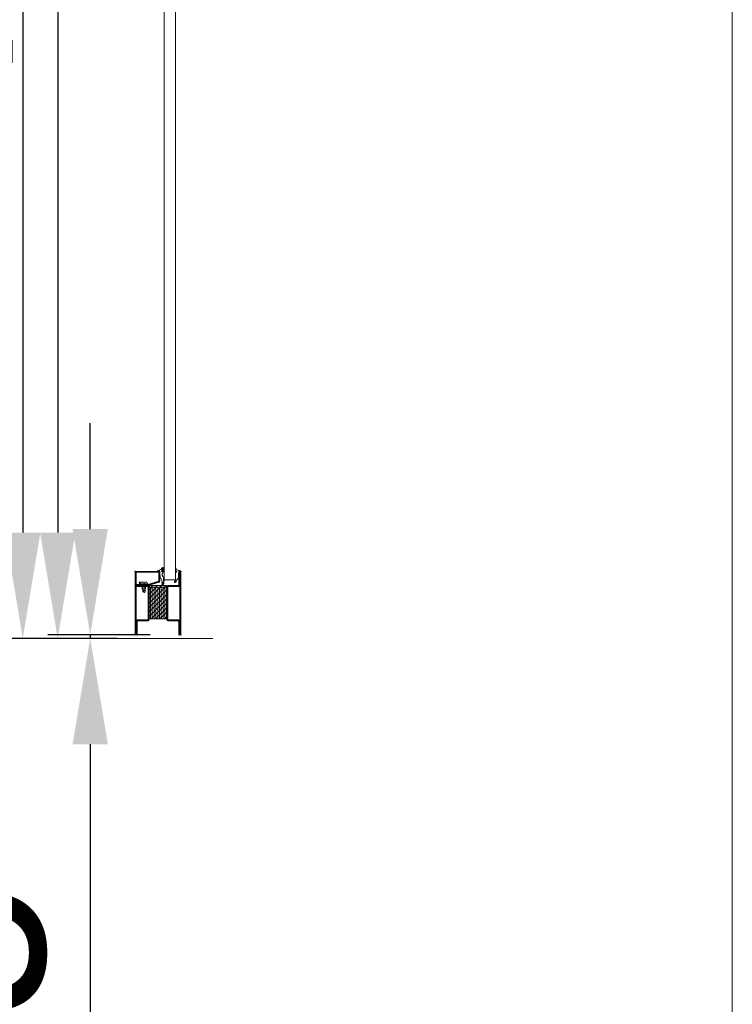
# Model space of a CAD drawing. Header units: millimetres. Extents: x 23192 to 149900, y -396339 to -79279.
# Tile 130 of 136: x 74583 to 74684, y -208462 to -208322. Entities that reach past the tile are written whole.
import ezdxf

# ---------------------------------------------------------------- set-up
doc = ezdxf.new("R2010")
doc.units = ezdxf.units.MM
doc.linetypes.add('CENTER', pattern=[0.6, 0.375, -0.075, 0.075, -0.075])
doc.layers.get('0').update_dxf_attribs({"lineweight": 0})
for name, color, linetype, lineweight in [('HILFSPUNKTE', 14, 'Continuous', 0), ('IS_CONT', 210, 'Continuous', 0), ('IS_HATCH', 202, 'Continuous', 0), ('LINIA CIENKA', 8, 'Continuous', 5), ('PL_CONT', 210, 'Continuous', 0), ('PL_HATCH', 202, 'Continuous', 0), ('ST_CENT', 161, 'CENTER', 0), ('ST_CONT', 130, 'Continuous', 0), ('ST_HATCH', 170, 'Continuous', 0)]:
    doc.layers.add(name, color=color, linetype=linetype, lineweight=lineweight)
doc.layers.add('WYMIAR-2', color=230, linetype='Continuous')
doc.styles.get("Standard").update_dxf_attribs({"font": 'arial.ttf', "height": 25})
doc.dimstyles.new('1-1X6', dxfattribs={"dimscale": 6, "dimtxt": 2.5, "dimasz": 2.5, "dimexe": 1, "dimexo": 0, "dimgap": 1, "dimtad": 1, "dimrnd": 0.1, "dimdsep": 46, "dimtxsty": 'Standard', "dimcen": -2, "dimclrd": 256, "dimclre": 256, "dimclrt": 50, "dimadec": 0, "dimazin": 0, "dimtfac": 1, "dimtmove": 0, "dimatfit": 0, "dimfxl": 1, "dimtolj": 1, "dimarcsym": 0})

# ---------------------------------------------------------------- blocks, each defined once
blk = doc.blocks.new('VD_ANONYM_2C')
at = {"layer": 'IS_HATCH'}
for p, q in [((44.9, 44.9), (22.5, 22.5)), ((38.6, 44.9), (22.5, 28.8)), ((32.3, 44.9), (22.5, 35.1)), ((26, 44.9), (22.5, 41.4)), ((51.2, 44.9), (26.4, 20.1)), ((57.5, 44.9), (32.7, 20.1)), ((63.8, 44.9), (39, 20.1)), ((67.5, 42.4), (45.2, 20.1)), ((67.5, 36.1), (51.5, 20.1)), ((67.5, 29.8), (57.8, 20.1)), ((67.5, 23.5), (64.1, 20.1))]:
    blk.add_line(p, q, dxfattribs=at)
blk = doc.blocks.new('VD_ANONYM_3B')
at = {"layer": 'IS_HATCH'}
for p, q in [((67.5, 43.18), (22.5, 43.18)), ((67.5, 40.64), (22.5, 40.64)), ((67.5, 38.1), (22.5, 38.1)), ((67.5, 35.56), (22.5, 35.56)), ((67.5, 33.02), (22.5, 33.02)), ((67.5, 30.48), (22.5, 30.48)), ((67.5, 27.94), (22.5, 27.94)), ((67.5, 25.4), (22.5, 25.4)), ((67.5, 22.86), (22.5, 22.86)), ((67.5, 20.32), (22.5, 20.32))]:
    blk.add_line(p, q, dxfattribs=at)
blk = doc.blocks.new('735855')
at = {"layer": 'HILFSPUNKTE'}
for p in [(-65, 20), (0, 0), (-65, -70), (0, -70)]:
    blk.add_point(p, dxfattribs=at)
at = {"layer": 'IS_CONT'}
blk.add_lwpolyline([(-44.9, -2.5), (-44.9, -47.5), (-20.1, -47.5), (-20.1, -2.5)], close=True, dxfattribs=at)
at = {"layer": 'IS_HATCH'}
for p in [(-62, 20), (-62, -70), (-3, -70)]:
    blk.add_point(p, dxfattribs=at)
at = {"layer": 'ST_CONT'}
for points in [[(-62, -68.5, -1), (-65, -68.5), (-65, 18.5, -1), (-62, 18.5), (-62, 1.8, 0.414214), (-60.2, 0), (-46.5, 0, -0.287008), (-45, -1.5), (-45, -48.5, -0.287008), (-46.5, -50), (-60.2, -50, 0.414214), (-62, -51.8)], [(-63.5, -51.8), (-63.5, -68.5), (-63.5, 18.5), (-63.5, 1.8, 0.414214), (-60.2, -1.5), (-47, -1.5, -0.414214), (-46.5, -2), (-46.5, -48, -0.414214), (-47, -48.5), (-60.2, -48.5, 0.414214)], [(-2, 0, -0.414214), (0, -2), (0, -68.5, -1), (-3, -68.5), (-3, -51.8, 0.414214), (-4.8, -50), (-18.5, -50, -0.287008), (-20, -48.5), (-20, -1.5, -0.287008), (-18.5, 0)], [(-1.5, -51.8, 0.414214), (-4.8, -48.5), (-18, -48.5, -0.414214), (-18.5, -48), (-18.5, -2, -0.414214), (-18, -1.5), (-2, -1.5, -0.414214), (-1.5, -2), (-1.5, -68.5)]]:
    blk.add_lwpolyline(points, format="xyb", close=True, dxfattribs=at)
at = {"layer": 'ST_HATCH'}
for points in [[(-62.8, -68.5, -1), (-64.3, -68.5), (-64.3, 18.5, -1), (-62.8, 18.5), (-62.8, 1.8, 0.414214), (-60.2, -0.8), (-46.6, -0.8, -0.254619), (-45.8, -1.6), (-45.8, -48.4, -0.254619), (-46.6, -49.2), (-60.2, -49.2, 0.414214), (-62.8, -51.8)], [(-2, -0.8, -0.414214), (-0.8, -2), (-0.8, -68.5, -1), (-2.2, -68.5), (-2.2, -51.8, 0.414214), (-4.8, -49.2), (-18.4, -49.2, -0.254619), (-19.3, -48.4), (-19.3, -1.6, -0.254619), (-18.4, -0.8)]]:
    blk.add_lwpolyline(points, format="xyb", close=True, dxfattribs=at)
at = {"color": 7, "linetype": 'Continuous', "rotation": 270}
for name in ['VD_ANONYM_2C', 'VD_ANONYM_3B']:
    blk.add_blockref(name, (-65, 20), dxfattribs=at)
blk = doc.blocks.new('VD_ANONYM_50')
at = {"layer": 'IS_HATCH'}
for p, q in [((3.2, 2.5), (0.7, 0)), ((9.5, 2.5), (7, 0)), ((15.8, 2.5), (13.3, 0)), ((22, 2.5), (19.5, 0))]:
    blk.add_line(p, q, dxfattribs=at)
blk = doc.blocks.new('948000')
at = {"layer": 'IS_CONT'}
blk.add_lwpolyline([(0, 0), (24.5, 0), (24.5, 2.5), (0, 2.5)], close=True, dxfattribs=at)
at = {"color": 7, "linetype": 'Continuous'}
blk.add_blockref('VD_ANONYM_50', (0, 0), dxfattribs=at)
blk = doc.blocks.new('901247')
at = {"layer": 'HILFSPUNKTE'}
for p in [(-35, 20), (0, 20), (0, 0)]:
    blk.add_point(p, dxfattribs=at)
at = {"layer": 'ST_CENT'}
blk.add_line((-12.6, 5.2), (-12.6, -10.8), dxfattribs=at)
at = {"layer": 'ST_CONT'}
blk.add_lwpolyline([(-18.1, 1.2, -0.073692), (-18.2, 1.3), (-33.6, 5.9, -0.330436), (-33.7, 6.1), (-33.7, 18.5, -0.414214), (-33.5, 18.8), (-1.5, 18.8, -0.414214), (-1.3, 18.5), (-1.3, 1.5, -0.414214), (-1.5, 1.2), (-6.3, 1.2, -0.493145), (-6.5, 1.6), (-5.7, 4.7), (-6.9, 5), (-7.7, 1.9, 0.493145), (-6.3, 0), (-1.5, 0, 0.414214), (0, 1.5), (0, 18.5, 0.414214), (-1.5, 20), (-33.5, 20, 0.414214), (-35, 18.5), (-35, 6.1, 0.330436), (-33.9, 4.7), (-18.5, 0.1, 0.073692), (-18.1, 0), (-16.8, 0), (-16.8, 1.2)], format="xyb", close=True, dxfattribs=at)
for points in [[(-16.8, 0), (-8.3, 0), (-8.3, 1.3), (-7.6, 1.4), (-7.4, 2.2, 0.198776), (-7.5, 2.6), (-8.6, 4.5), (-16.6, 4.5), (-17.6, 2.6, 0.198628), (-17.7, 2.2), (-17.5, 1.4), (-16.8, 1.3), (-16.8, 0)], [(-14.9, 0), (-14.9, -4.9), (-14.3, -5.5, -0.2857), (-10.8, -5.5), (-10.2, -4.9), (-10.2, 0)]]:
    blk.add_lwpolyline(points, format="xyb", dxfattribs=at)
for points in [[(-17.7, 2.3), (-7.4, 2.3)], [(-17.5, 1.4), (-7.6, 1.4)], [(-16.8, 1.3), (-8.3, 1.3)], [(-14.3, 0), (-14.3, -9), (-12.6, -10), (-10.8, -9), (-10.8, 0)], [(-12.6, -10), (-10.8, -5.5)]]:
    blk.add_lwpolyline(points, dxfattribs=at)
at = {"layer": 'ST_HATCH'}
blk.add_lwpolyline([(-6.3, 4.8), (-7.1, 1.7, 0.493145), (-6.3, 0.6), (-1.5, 0.6, 0.414214), (-0.6, 1.5), (-0.6, 18.5, 0.414214), (-1.5, 19.4), (-33.5, 19.4, 0.414214), (-34.4, 18.5), (-34.4, 6.1, 0.330127), (-33.8, 5.3), (-18.3, 0.7, 0.073972), (-18.1, 0.6), (-16.8, 0.6)], format="xyb", dxfattribs=at)
blk = doc.blocks.new('905316')
at = {"layer": 'HILFSPUNKTE'}
blk.add_point((0, 0), dxfattribs=at)
at = {"layer": 'PL_CONT'}
for p, q in [((-5, 0.8), (-5, 5)), ((-3.6, 4.7), (-3.6, 2.6)), ((-3.6, 3.3), (-3.6, 4)), ((2.7, 0), (1.5, 0)), ((-4.7, -15.6), (-6.3, -13.4)), ((-6, -13), (-5.9, -13)), ((-5.8, -13), (-5.3, -13.4)), ((-5, -13.2), (-5, -8.9)), ((-3.9, -1.8), (-3.9, -1.8)), ((-0.2, -4.8), (-0.2, -4.8)), ((0, -1.5), (0, -4.4)), ((0, -6.1), (0, -6.4)), ((-3.8, -19.8), (-5.6, -17.3)), ((-5.5, -16.6), (-4.7, -16)), ((-4.1, -17.3), (-2.9, -19.3)), ((-4, -16.8), (-4, -16.8))]:
    blk.add_line(p, q, dxfattribs=at)
for centre, radius, start, end in [((-4.5, 5), 0.521, 77.2317, 180), ((-0.9, 0.9), 4.09, 181.6846, 222.3229), ((-4.4, 4.8), 0.754, 354.838, 90.2964), ((-3.1, 4), 0.497, 44.2381, 179.2257), ((5.6, 5.9), 9.56, 195.9653, 213.327), ((0.4, 2.1), 4.03, 173.181, 205.2617), ((-2.8, 0.4), 0.453, 183.8321, 28.6986), ((3.3, 8.8), 7.5, 216.1373, 258.4609), ((1.5, -1.5), 1.5, 90, 180), ((1.4, -0.4), 1.89, 33.1983, 78.438), ((2.7, 0.4), 0.4, 269.9965, 33.1594), ((-6, -13.3), 0.312, 84.593, 205.6301), ((-5.9, -13.2), 0.201, 56.2264, 90), ((-5.2, -13.2), 0.201, 235.905, 8.2712), ((-2, -8.9), 3, 141.2028, 180), ((-7.8, -4.2), 4.56, 320.4101, 30.8092), ((28.5, -22.1), 32.5, 153.9632, 167.4255), ((-4.5, -5.1), 4.68, 324.17, 343.7014), ((0.2, -5.2), 0.541, 128.4492, 225.026), ((-0.5, -4.4), 0.5, 314.1046, 0), ((-0.7, -6.1), 0.7, 359.9717, 44.1968), ((-5.2, -17), 0.499, 128.1535, 215.3037), ((-4.9, -15.7), 0.299, 308.3097, 38.4128), ((-4.3, -17), 0.356, 33.6928, 300.6623), ((-3.6, -16.4), 0.575, 217.9387, 28.7929), ((-3.3, -19.5), 0.526, 219.2098, 25.4634), ((-1.8, -15.4), 1.45, 164.5377, 210.5042)]:
    blk.add_arc(centre, radius, start, end, dxfattribs=at)
blk = doc.blocks.new('905314')
at = {"layer": 'HILFSPUNKTE'}
blk.add_point((0, 0), dxfattribs=at)
at = {"layer": 'PL_CONT'}
for p, q in [((-5, 4.7), (-5, 3.2)), ((-4, 4), (-4.3, 4.8)), ((-4.3, 1.3), (-3.6, 0.5)), ((1.3, 1.4), (-1, 1.6)), ((1.1, -0.1), (1.5, 0)), ((1.5, 1.3), (1.3, 1.4)), ((1.6, 1.3), (1.5, 1.3)), ((1.5, 0), (1.6, 0)), ((1.7, 1.2), (1.6, 1.3)), ((1.6, 0), (1.6, 0)), ((1.6, 0), (1.7, 0)), ((1.8, 1.1), (1.7, 1.2)), ((1.7, 0), (1.7, 0)), ((1.7, 0), (1.8, 0)), ((1.8, 1), (1.8, 1.1)), ((1.9, 0.9), (1.8, 1)), ((1.8, 0), (1.8, 0.1)), ((1.8, 0.1), (1.9, 0.1)), ((1.9, 0.8), (1.9, 0.9)), ((2, 0.7), (1.9, 0.8)), ((1.9, 0.1), (1.9, 0.2)), ((1.9, 0.2), (2, 0.2)), ((2, 0.6), (2, 0.7)), ((2, 0.4), (2, 0.6)), ((2, 0.6), (2, 0.6)), ((2, 0.3), (2, 0.4)), ((2, 0.2), (2, 0.3)), ((-5.5, -13.1), (-5.6, -13.1)), ((-5.6, -13.1), (-5.6, -13.1)), ((-5.6, -13.1), (-5.4, -14.4)), ((-5.4, -13), (-5.5, -13)), ((-5.5, -13), (-5.5, -13)), ((-5.5, -13), (-5.5, -13.1)), ((-5.3, -13), (-5.4, -13)), ((-5.4, -13), (-5.4, -13)), ((-5.4, -13), (-5.4, -13)), ((-5, -13.4), (-5.3, -13)), ((-5.3, -13), (-5.3, -13)), ((-5.3, -13), (-5.3, -13)), ((-4.9, -1.9), (-5, -2)), ((-5, -2), (-5, -2)), ((-5, -2), (-5, -2.2)), ((-5, -2.2), (-5, -2.6)), ((-5, -2.6), (-5, -2.6)), ((-5, -2.6), (-5, -2.6)), ((-5, -2.6), (-5, -2.6)), ((-5, -2.6), (-5, -2.7)), ((-5, -2.7), (-5, -2.7)), ((-5, -2.7), (-5, -2.7)), ((-5, -2.7), (-5, -2.7)), ((-5, -2.7), (-5, -2.7)), ((-5, -2.7), (-5, -2.8)), ((-5, -2.8), (-5, -2.8)), ((-5, -2.8), (-4.8, -3.1)), ((-4.8, -8.4), (-5, -8.9)), ((-5, -8.9), (-5, -8.9)), ((-5, -8.9), (-5, -8.9)), ((-5, -8.9), (-5, -8.9)), ((-5, -8.9), (-5, -9)), ((-5, -9), (-5, -9)), ((-5, -9), (-5, -9)), ((-5, -9), (-5, -9)), ((-5, -9), (-5, -9)), ((-5, -9), (-5, -9)), ((-5, -9), (-5, -9)), ((-5, -9), (-5, -9.2)), ((-5, -9.2), (-5, -9.2)), ((-5, -9.2), (-5, -9.3)), ((-5, -9.3), (-5, -9.3)), ((-5, -9.3), (-5, -9.4)), ((-5, -9.4), (-5, -9.4)), ((-5, -9.4), (-5, -9.5)), ((-5, -9.5), (-4.9, -9.5)), ((-4.9, -11.9), (-5, -12)), ((-5, -12), (-5, -12)), ((-5, -12), (-5, -12)), ((-5, -12), (-5, -12.1)), ((-5, -12.1), (-5, -12.1)), ((-5, -12.1), (-5, -12.3)), ((-5, -12.3), (-5, -12.3)), ((-5, -12.3), (-5, -12.3)), ((-5, -12.3), (-5, -12.3)), ((-5, -12.3), (-5, -12.4)), ((-5, -12.4), (-5, -12.4)), ((-5, -12.4), (-5, -12.4)), ((-5, -12.4), (-5, -12.4)), ((-5, -12.4), (-5, -12.4)), ((-5, -12.4), (-5, -12.5)), ((-5, -12.5), (-5, -12.5)), ((-5, -12.5), (-4.8, -13.3)), ((-4.9, -13.4), (-5, -13.4)), ((-4.8, -1.8), (-4.9, -1.8)), ((-4.9, -1.8), (-4.9, -1.9)), ((-4.9, -9.5), (-4.9, -9.5)), ((-4.9, -9.5), (-4.9, -9.6)), ((-4.9, -9.6), (-4.9, -9.7)), ((-4.9, -9.7), (-4.7, -9.9)), ((-4.8, -11.9), (-4.9, -11.9)), ((-4.9, -11.9), (-4.9, -11.9)), ((-4.9, -11.9), (-4.9, -11.9)), ((-4.9, -11.9), (-4.9, -11.9)), ((-4.8, -13.4), (-4.9, -13.4)), ((-4.9, -13.4), (-4.9, -13.4)), ((-4.9, -13.4), (-4.9, -13.4)), ((-4.7, -1.7), (-4.8, -1.7)), ((-4.8, -1.7), (-4.8, -1.8)), ((-4.8, -3.1), (-4.8, -3.1)), ((-4.8, -3.1), (-4.8, -3.1)), ((-4.8, -3.1), (-4.8, -3.1)), ((-4.8, -3.1), (-4.8, -3.1)), ((-4.8, -3.1), (-4.8, -3.1)), ((-4.8, -3.1), (-4.8, -3.1)), ((-4.8, -3.1), (-4.8, -3.1)), ((-4.8, -3.1), (-4.8, -3.1)), ((-4.8, -3.1), (-4.8, -3.1)), ((-4.8, -3.1), (-4.8, -3.2)), ((-4.8, -3.2), (-4.8, -8.3)), ((-4.8, -8.3), (-4.8, -8.3)), ((-4.8, -8.3), (-4.8, -8.3)), ((-4.8, -8.3), (-4.8, -8.3)), ((-4.8, -8.3), (-4.8, -8.3)), ((-4.8, -8.3), (-4.8, -8.3)), ((-4.8, -8.3), (-4.8, -8.4)), ((-4.8, -8.4), (-4.8, -8.4)), ((-4.8, -8.4), (-4.8, -8.4)), ((-4.8, -8.4), (-4.8, -8.4)), ((-4.8, -8.4), (-4.8, -8.4)), ((-4.8, -11.9), (-4.8, -11.9)), ((-4.8, -13.3), (-4.8, -13.3)), ((-4.8, -13.3), (-4.8, -13.3)), ((-4.8, -13.3), (-4.8, -13.4)), ((-4.8, -13.4), (-4.8, -13.4)), ((-4.8, -13.4), (-4.8, -13.4)), ((-4.8, -13.4), (-4.8, -13.4)), ((-4.6, -1.6), (-4.7, -1.7)), ((-4.7, -9.9), (-4.7, -9.9)), ((-4.7, -9.9), (-4.7, -9.9)), ((-4.7, -9.9), (-4.6, -10)), ((-4.2, -1.5), (-4.6, -1.6)), ((-4.6, -1.6), (-4.6, -1.6)), ((-4.6, -1.6), (-4.6, -1.6)), ((-4.6, -10), (-4.6, -10)), ((-4.6, -10), (-4.6, -10)), ((-4.6, -10), (-4.6, -10.1)), ((-4.6, -10.1), (-4.6, -10.1)), ((-4.6, -10.1), (-4.6, -10.1)), ((-4.6, -10.1), (-4.5, -10.2)), ((-4.5, -10.3), (-4.6, -11.4)), ((-4.5, -10.2), (-4.5, -10.3)), ((-3.6, -14.1), (-3.2, -13.1)), ((-3.2, -13.1), (-2.7, -12)), ((-0.4, -2.5), (-0.3, -2.4)), ((-0.4, -8.8), (-0.4, -2.5)), ((-0.4, -2.5), (-0.4, -2.5)), ((-0.4, -2.5), (-0.4, -2.5)), ((-0.4, -2.5), (-0.4, -2.5)), ((-0.4, -2.5), (-0.4, -2.5)), ((-0.4, -2.5), (-0.4, -2.5)), ((-0.4, -2.5), (-0.4, -2.5)), ((-0.4, -2.5), (-0.4, -2.5)), ((-0.4, -2.5), (-0.4, -2.5)), ((-0.3, -2.4), (-0.1, -2.1)), ((-0.3, -2.4), (-0.3, -2.4)), ((-0.1, -2.1), (-0.1, -2)), ((-0.1, -2), (-0.1, -2)), ((-0.1, -2), (0, -2)), ((-0.1, -2.1), (-0.1, -2.1)), ((0, -1.3), (0.1, -1.1)), ((0, -1.5), (0, -1.3)), ((0, -1.7), (0, -1.5)), ((0, -1.5), (0, -1.5)), ((0, -1.5), (0, -1.5)), ((0, -1.8), (0, -1.7)), ((0, -1.9), (0, -1.8)), ((0, -1.8), (0, -1.8)), ((0, -2), (0, -1.9)), ((0, -1.9), (0, -1.9)), ((0, -1.9), (0, -1.9)), ((0.1, -1.1), (0.2, -0.8)), ((0.2, -0.8), (0.3, -0.6)), ((0.3, -0.6), (0.4, -0.4)), ((0.4, -0.4), (0.6, -0.3)), ((0.6, -0.3), (0.8, -0.2)), ((0.8, -0.2), (1.1, -0.1)), ((-5.6, -14.5), (-5.8, -14.3)), ((-5.5, -14.5), (-5.6, -14.5)), ((-5.6, -14.5), (-5.6, -14.5)), ((-5.4, -14.4), (-5.5, -14.4)), ((-5.5, -14.4), (-5.5, -14.5)), ((-5.5, -14.5), (-5.5, -14.5)), ((-5.5, -14.5), (-5.5, -14.5)), ((-5.5, -14.5), (-5.5, -14.5)), ((-5.4, -14.4), (-5.4, -14.4)), ((-5.4, -14.4), (-5.4, -14.4)), ((-5.4, -14.4), (-5.4, -14.4))]:
    blk.add_line(p, q, dxfattribs=at)
for centre, radius, start, end in [((-4.6, 4.7), 0.353, 19.3914, 174.2122), ((-2.2, 3.2), 2.84, 179.9789, 220.5284), ((-4.6, -0.3), 1.27, 288.3408, 39.7666), ((-0.7, 5.1), 3.55, 199.2661, 264.6729), ((-5.1, -11.4), 0.5, 296.0401, 358.5666), ((0.9, -13.8), 4.07, 104.615, 153.1067), ((0.4, -8.8), 0.792, 177.8628, 227.2957), ((-0.3, -9.6), 0.305, 301.5881, 51.5039), ((-3.8, -15), 2.27, 163.7527, 197.5395), ((-5.9, -14.4), 0.1, 58.6931, 163.7216), ((-5.5, -15.5), 0.5, 197.5418, 308.5551), ((-9.6, -10.4), 7.03, 308.5526, 310.4548), ((-9.2, -11), 6.42, 311.1614, 331.1867)]:
    blk.add_arc(centre, radius, start, end, dxfattribs=at)
at = {"layer": 'PL_HATCH'}
blk.add_point((-5, -13), dxfattribs=at)
blk = doc.blocks.new('*D255')
at = {"layer": 'DEFPOINTS', "color": 0, "transparency": 16777216}
for p in [(74595.5, -208200.08), (74583.49, -208410.08), (74596.86, -208410.08)]:
    blk.add_point(p, dxfattribs=at)
at = {"layer": 'WYMIAR-2', "lineweight": -2, "transparency": 16777216}
for p, q in [((74595.5, -208200.08), (74577.49, -208200.08)), ((74583.49, -208215.08), (74583.49, -208395.08)), ((74596.86, -208410.08), (74577.49, -208410.08))]:
    blk.add_line(p, q, dxfattribs=at)
at = {"layer": 'WYMIAR-2', "transparency": 16777216}
for points in [[(74580.99, -208215.08), (74585.99, -208215.08), (74583.49, -208200.08)], [(74580.99, -208395.08), (74585.99, -208395.08), (74583.49, -208410.08)]]:
    blk.add_solid(points, dxfattribs=at)
at = {"layer": 'WYMIAR-2', "color": 50, "transparency": 16777216, "insert": (74564.99, -208305.08), "char_height": 25, "attachment_point": 5, "rotation": 90}
blk.add_mtext('\\A1;H', dxfattribs=at)
blk = doc.blocks.new('*D256')
at = {"layer": 'DEFPOINTS', "color": 0, "transparency": 16777216}
for p in [(74599.56, -208208.08), (74588.44, -208410.08), (74596.86, -208410.08)]:
    blk.add_point(p, dxfattribs=at)
at = {"layer": 'WYMIAR-2', "lineweight": -2, "transparency": 16777216}
for p, q in [((74599.56, -208208.08), (74582.44, -208208.08)), ((74588.44, -208223.08), (74588.44, -208395.08)), ((74596.86, -208410.08), (74582.44, -208410.08))]:
    blk.add_line(p, q, dxfattribs=at)
at = {"layer": 'WYMIAR-2', "transparency": 16777216}
for points in [[(74585.94, -208223.08), (74590.94, -208223.08), (74588.44, -208208.08)], [(74585.94, -208395.08), (74590.94, -208395.08), (74588.44, -208410.08)]]:
    blk.add_solid(points, dxfattribs=at)
at = {"layer": 'WYMIAR-2', "color": 50, "transparency": 16777216, "insert": (74569.74, -208309.08), "char_height": 25, "attachment_point": 5, "rotation": 90}
blk.add_mtext('\\A1;Ho', dxfattribs=at)
blk = doc.blocks.new('*D257')
at = {"layer": 'DEFPOINTS', "color": 0, "transparency": 16777216}
for p in [(74593.05, -208410.08), (74596.86, -208410.08), (74601.54, -208409.58)]:
    blk.add_point(p, dxfattribs=at)
at = {"layer": 'WYMIAR-2', "lineweight": -2, "transparency": 16777216}
for p, q in [((74593.05, -208394.58), (74593.05, -208379.58)), ((74601.54, -208409.58), (74587.05, -208409.58)), ((74596.86, -208410.08), (74587.05, -208410.08)), ((74593.05, -208409.58), (74593.05, -208410.08)), ((74593.05, -208425.08), (74593.05, -208497.78))]:
    blk.add_line(p, q, dxfattribs=at)
at = {"layer": 'WYMIAR-2', "transparency": 16777216}
for points in [[(74590.55, -208394.58), (74595.55, -208394.58), (74593.05, -208409.58)], [(74590.55, -208425.08), (74595.55, -208425.08), (74593.05, -208410.08)]]:
    blk.add_solid(points, dxfattribs=at)
at = {"layer": 'WYMIAR-2', "color": 50, "transparency": 16777216, "insert": (74574.29, -208468.93), "char_height": 25, "attachment_point": 5, "rotation": 90}
blk.add_mtext('\\A1;0.5', dxfattribs=at)

msp = doc.modelspace()

# ---------------------------------------------------------------- linework, layer by layer
at = {"color": 131, "linetype": 'Continuous', "true_color": 0x98fefe}
for p, q in [((74603.514, -208401.782), (74603.514, -208212.882)), ((74605.114, -208401.782), (74605.114, -208212.882)), ((74603.514, -208401.782), (74605.114, -208401.782))]:
    msp.add_line(p, q, dxfattribs=at)
at = {"color": 131, "true_color": 0x98fefe}
msp.add_lwpolyline([(74408.351, -208182.851), (74684.053, -208182.851), (74684.053, -208492.066), (74408.351, -208492.066)], close=True, dxfattribs=at)
msp.add_lwpolyline([(74408.351, -208182.851), (74684.053, -208182.851), (74684.053, -208492.066), (74408.351, -208492.066)], close=True, dxfattribs=at)
at = {"layer": 'LINIA CIENKA', "color": 131, "true_color": 0x98fefe}
msp.add_line((74594.924, -208410.082), (74610.434, -208410.082), dxfattribs=at)

# ---------------------------------------------------------------- block references
at = {"color": 131, "linetype": 'Continuous', "true_color": 0x98fefe, "yscale": 0.1, "zscale": 0.1}
for name, p, xscale in [('735855', (74599.414, -208402.582), -0.1), ('901247', (74599.414, -208402.582), -0.1), ('905316', (74602.914, -208400.582), -0.1), ('905314', (74605.614, -208400.582), 0.1), ('948000', (74603.884, -208402.832), -0.1)]:
    msp.add_blockref(name, p, dxfattribs=dict(at, xscale=xscale))

# ---------------------------------------------------------------- dimensions: what is measured, and where the dimension line sits
at = {"layer": 'WYMIAR-2', "color": 254}
dim = msp.add_linear_dim(base=(74583.494, -208410.082), p1=(74595.503, -208200.082), p2=(74596.857, -208410.082), angle=90, text='H', dimstyle='1-1X6', override={"dimsah": 1}, dxfattribs=at)
dim.commit()
dim.dimension.update_dxf_attribs({"geometry": '*D255', "text_midpoint": (74564.994, -208305.082)})
dim = msp.add_linear_dim(base=(74588.44, -208410.082), p1=(74599.564, -208208.082), p2=(74596.857, -208410.082), angle=90, text='Ho', dimstyle='1-1X6', dxfattribs=at)
dim.commit()
dim.dimension.update_dxf_attribs({"geometry": '*D256', "text_midpoint": (74569.735, -208309.082)})
dim = msp.add_linear_dim(base=(74593.052, -208410.082), p1=(74601.537, -208409.582), p2=(74596.857, -208410.082), angle=90, dimstyle='1-1X6', dxfattribs=at)
dim.commit()
dim.dimension.update_dxf_attribs({"geometry": '*D257', "text_midpoint": (74574.288, -208468.933)})

doc.saveas('drawing.dxf')
